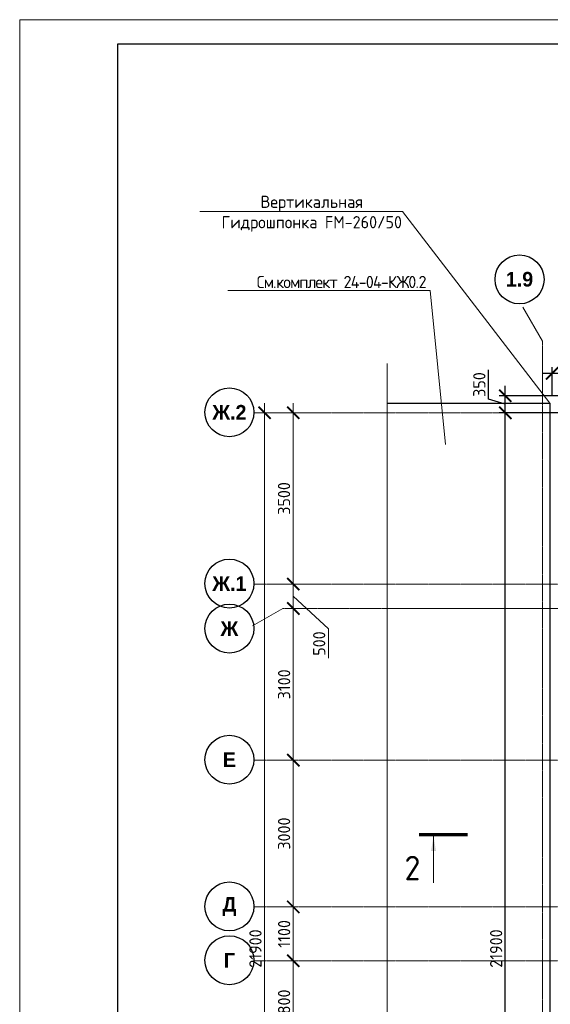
# Model space of a CAD drawing. Header units: millimetres. Extents: x -56135 to 1694203, y -446411 to -23139.
# Tile 70 of 256: x 461906 to 472743, y -168333 to -148207. Entities that reach past the tile are written whole.
import ezdxf
from ezdxf import colors
from ezdxf.entities.mleader import LeaderData, LeaderLine
from ezdxf.math import Vec2, Vec3

# ---------------------------------------------------------------- set-up
doc = ezdxf.new("R2010")
doc.units = ezdxf.units.MM
doc.linetypes.add('______5', pattern=[1100, 800, -100, 100, -100])
doc.linetypes.add('осевая', pattern=[50.800000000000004, 31.75, -6.35, 6.35, -6.35])
for name, color, linetype, lineweight in [('0 Фундамент', 5, 'Continuous', 30), ('Оси', 40, '______5', 18), ('подоснова', 151, 'Continuous', 5), ('РАЗМЕРЫ', 1, 'Continuous', 9), ('ТОНКИЕ', 7, 'Continuous', 9), ('Узлы', 7, 'Continuous', 0)]:
    doc.layers.add(name, color=color, linetype=linetype, lineweight=lineweight)
doc.layers.add('ТОЛСТЫЕ_ОСНОВНЫЕ', color=6, linetype='Continuous')
doc.styles.add('Century Gothic', font='GOTHIC.TTF')
doc.styles.add('GOST-2.304_Type-B', font='GOST_Common.ttf')
doc.dimstyles.new('СПДС', dxfattribs={"dimscale": 100, "dimtxt": 2.5, "dimasz": 2.5, "dimexe": 1.25, "dimexo": 0, "dimtad": 1, "dimdec": 0, "dimtxsty": 'GOST-2.304_Type-B', "dimblk": 'ARCHTICK', "dimcen": 2.5, "dimdle": 2, "dimadec": 0, "dimazin": 2, "dimtfac": 0.75, "dimtdec": 0, "dimtmove": 1, "dimatfit": 3, "dimfxl": 1, "dimtolj": 1, "dimarcsym": 1})

# ---------------------------------------------------------------- blocks, each defined once
blk = doc.blocks.new('NSY101')
at = {"color": 0, "linetype": 'ByBlock', "lineweight": -2}
blk.add_circle((0, 0), 50.00000381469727, dxfattribs=at)
blk = doc.blocks.new('_ArchTick')
at = {"color": 0, "linetype": 'ByBlock', "const_width": 0.15}
blk.add_lwpolyline([(-0.5, -0.5), (0.5, 0.5)], dxfattribs=at)
blk = doc.blocks.new('*D1015')
at = {"layer": 'DEFPOINTS', "color": 0, "transparency": 16777216}
for p in [(468282.1041254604, -106495.3522067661), (468907.0186061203, -106495.3522067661), (468657.8789552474, -128395.3523090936)]:
    blk.add_point(p, dxfattribs=at)
at = {"layer": 'РАЗМЕРЫ', "color": 0, "lineweight": -2, "transparency": 16777216}
for p, q in [((468282.1041254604, -128595.3523090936), (468282.1041254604, -106295.3522067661)), ((468907.0186061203, -106495.3522067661), (468157.1041254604, -106495.3522067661)), ((468657.8789552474, -128395.3523090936), (468157.1041254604, -128395.3523090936))]:
    blk.add_line(p, q, dxfattribs=at)
at = {"layer": 'РАЗМЕРЫ', "color": 0, "lineweight": -2, "transparency": 16777216, "xscale": 250, "yscale": 250, "zscale": 250}
for p, rotation in [((468282.1041254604, -106495.3522067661), 90), ((468282.1041254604, -128395.3523090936), 270)]:
    blk.add_blockref('_ArchTick', p, dxfattribs=dict(at, rotation=rotation))
at = {"layer": 'РАЗМЕРЫ', "color": 0, "transparency": 16777216, "insert": (468094.6041254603, -117445.3522579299), "char_height": 250, "attachment_point": 5, "rotation": 90, "style": 'GOST-2.304_Type-B'}
blk.add_mtext('\\A1;21900', dxfattribs=at)
blk = doc.blocks.new('*D997')
at = {"layer": 'DEFPOINTS', "color": 0, "transparency": 16777216}
for p in [(468867.6653795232, -117695.3523090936), (468934.1362863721, -117695.3523090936), (468934.1362863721, -119495.3523090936)]:
    blk.add_point(p, dxfattribs=at)
at = {"layer": 'РАЗМЕРЫ', "color": 0, "lineweight": -2, "transparency": 16777216}
for p, q in [((468867.6653795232, -119695.3523090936), (468867.6653795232, -117495.3523090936)), ((468934.1362863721, -117695.3523090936), (468742.6653795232, -117695.3523090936)), ((468934.1362863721, -119495.3523090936), (468742.6653795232, -119495.3523090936))]:
    blk.add_line(p, q, dxfattribs=at)
at = {"layer": 'РАЗМЕРЫ', "color": 0, "lineweight": -2, "transparency": 16777216, "xscale": 250, "yscale": 250, "zscale": 250}
for p, rotation in [((468867.6653795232, -117695.3523090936), 90), ((468867.6653795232, -119495.3523090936), 270)]:
    blk.add_blockref('_ArchTick', p, dxfattribs=dict(at, rotation=rotation))
at = {"layer": 'РАЗМЕРЫ', "color": 0, "transparency": 16777216, "insert": (468680.1653795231, -118595.3523090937), "char_height": 250, "attachment_point": 5, "rotation": 90, "style": 'GOST-2.304_Type-B'}
blk.add_mtext('\\A1;1800', dxfattribs=at)
blk = doc.blocks.new('*D998')
at = {"layer": 'DEFPOINTS', "color": 0, "transparency": 16777216}
for p in [(468867.6653795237, -116595.3523090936), (468934.1362863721, -116595.3523090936), (468934.1362863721, -117695.3523090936)]:
    blk.add_point(p, dxfattribs=at)
at = {"layer": 'РАЗМЕРЫ', "color": 0, "lineweight": -2, "transparency": 16777216}
for p, q in [((468867.6653795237, -117895.3523090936), (468867.6653795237, -116395.3523090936)), ((468934.1362863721, -116595.3523090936), (468742.6653795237, -116595.3523090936)), ((468934.1362863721, -117695.3523090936), (468742.6653795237, -117695.3523090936))]:
    blk.add_line(p, q, dxfattribs=at)
at = {"layer": 'РАЗМЕРЫ', "color": 0, "lineweight": -2, "transparency": 16777216, "xscale": 250, "yscale": 250, "zscale": 250}
for p, rotation in [((468867.6653795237, -116595.3523090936), 90), ((468867.6653795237, -117695.3523090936), 270)]:
    blk.add_blockref('_ArchTick', p, dxfattribs=dict(at, rotation=rotation))
at = {"layer": 'РАЗМЕРЫ', "color": 0, "transparency": 16777216, "insert": (468680.1653795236, -117145.3523090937), "char_height": 250, "attachment_point": 5, "rotation": 90, "style": 'GOST-2.304_Type-B'}
blk.add_mtext('\\A1;1100', dxfattribs=at)
blk = doc.blocks.new('*D999')
at = {"layer": 'DEFPOINTS', "color": 0, "transparency": 16777216}
for p in [(468867.6653795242, -113595.3523090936), (468934.1362863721, -113595.3523090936), (468934.1362863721, -116595.3523090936)]:
    blk.add_point(p, dxfattribs=at)
at = {"layer": 'РАЗМЕРЫ', "color": 0, "lineweight": -2, "transparency": 16777216}
for p, q in [((468867.6653795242, -116795.3523090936), (468867.6653795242, -113395.3523090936)), ((468934.1362863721, -113595.3523090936), (468742.6653795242, -113595.3523090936)), ((468934.1362863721, -116595.3523090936), (468742.6653795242, -116595.3523090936))]:
    blk.add_line(p, q, dxfattribs=at)
at = {"layer": 'РАЗМЕРЫ', "color": 0, "lineweight": -2, "transparency": 16777216, "xscale": 250, "yscale": 250, "zscale": 250}
for p, rotation in [((468867.6653795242, -113595.3523090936), 90), ((468867.6653795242, -116595.3523090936), 270)]:
    blk.add_blockref('_ArchTick', p, dxfattribs=dict(at, rotation=rotation))
at = {"layer": 'РАЗМЕРЫ', "color": 0, "transparency": 16777216, "insert": (468680.1653795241, -115095.3523090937), "char_height": 250, "attachment_point": 5, "rotation": 90, "style": 'GOST-2.304_Type-B'}
blk.add_mtext('\\A1;3000', dxfattribs=at)
blk = doc.blocks.new('*D1000')
at = {"layer": 'DEFPOINTS', "color": 0, "transparency": 16777216}
for p in [(468867.6653795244, -110495.3523090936), (469189.9851246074, -110495.3523090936), (468934.1362863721, -113595.3523090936)]:
    blk.add_point(p, dxfattribs=at)
at = {"layer": 'РАЗМЕРЫ', "color": 0, "lineweight": -2, "transparency": 16777216}
for p, q in [((468867.6653795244, -113795.3523090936), (468867.6653795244, -110295.3523090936)), ((469189.9851246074, -110495.3523090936), (468742.6653795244, -110495.3523090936)), ((468934.1362863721, -113595.3523090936), (468742.6653795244, -113595.3523090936))]:
    blk.add_line(p, q, dxfattribs=at)
at = {"layer": 'РАЗМЕРЫ', "color": 0, "lineweight": -2, "transparency": 16777216, "xscale": 250, "yscale": 250, "zscale": 250}
for p, rotation in [((468867.6653795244, -110495.3523090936), 90), ((468867.6653795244, -113595.3523090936), 270)]:
    blk.add_blockref('_ArchTick', p, dxfattribs=dict(at, rotation=rotation))
at = {"layer": 'РАЗМЕРЫ', "color": 0, "transparency": 16777216, "insert": (468680.1653795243, -112045.3523090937), "char_height": 250, "attachment_point": 5, "rotation": 90, "style": 'GOST-2.304_Type-B'}
blk.add_mtext('\\A1;3100', dxfattribs=at)
blk = doc.blocks.new('*D1001')
at = {"layer": 'DEFPOINTS', "color": 0, "transparency": 16777216}
for p in [(468867.6653795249, -109995.3523090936), (469045.1975028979, -109995.3523090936), (469189.9851246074, -110495.3523090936)]:
    blk.add_point(p, dxfattribs=at)
at = {"layer": 'РАЗМЕРЫ', "color": 0, "lineweight": -2, "transparency": 16777216}
for p, q in [((468867.6653795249, -110695.3523090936), (468867.6653795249, -109795.3523090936)), ((469045.1975028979, -109995.3523090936), (468742.6653795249, -109995.3523090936)), ((468867.6653795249, -110245.3523090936), (469584.9946010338, -110911.8292876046)), ((469189.9851246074, -110495.3523090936), (468742.6653795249, -110495.3523090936)), ((469584.9946010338, -110911.8292876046), (469584.9946010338, -111511.8292876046))]:
    blk.add_line(p, q, dxfattribs=at)
at = {"layer": 'РАЗМЕРЫ', "color": 0, "lineweight": -2, "transparency": 16777216, "xscale": 250, "yscale": 250, "zscale": 250}
for p, rotation in [((468867.6653795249, -109995.3523090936), 90), ((468867.6653795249, -110495.3523090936), 270)]:
    blk.add_blockref('_ArchTick', p, dxfattribs=dict(at, rotation=rotation))
at = {"layer": 'РАЗМЕРЫ', "color": 0, "transparency": 16777216, "insert": (469397.4946010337, -111211.8292876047), "char_height": 250, "attachment_point": 5, "rotation": 90, "style": 'GOST-2.304_Type-B'}
blk.add_mtext('\\A1;500', dxfattribs=at)
blk = doc.blocks.new('*D1002')
at = {"layer": 'DEFPOINTS', "color": 0, "transparency": 16777216}
for p in [(468866.4766316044, -106495.3522067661), (469175.6336166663, -106495.3522067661), (469045.1975028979, -109995.3523090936)]:
    blk.add_point(p, dxfattribs=at)
at = {"layer": 'РАЗМЕРЫ', "color": 0, "lineweight": -2, "transparency": 16777216}
for p, q in [((468866.4766316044, -110195.3523090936), (468866.4766316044, -106295.3522067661)), ((469175.6336166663, -106495.3522067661), (468741.4766316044, -106495.3522067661)), ((469045.1975028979, -109995.3523090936), (468741.4766316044, -109995.3523090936))]:
    blk.add_line(p, q, dxfattribs=at)
at = {"layer": 'РАЗМЕРЫ', "color": 0, "lineweight": -2, "transparency": 16777216, "xscale": 250, "yscale": 250, "zscale": 250}
for p, rotation in [((468866.4766316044, -106495.3522067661), 90), ((468866.4766316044, -109995.3523090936), 270)]:
    blk.add_blockref('_ArchTick', p, dxfattribs=dict(at, rotation=rotation))
at = {"layer": 'РАЗМЕРЫ', "color": 0, "transparency": 16777216, "insert": (468678.9766316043, -108245.3522579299), "char_height": 250, "attachment_point": 5, "rotation": 90, "style": 'GOST-2.304_Type-B'}
blk.add_mtext('\\A1;3500', dxfattribs=at)
blk = doc.blocks.new('*D60')
at = {"layer": 'DEFPOINTS', "color": 0, "transparency": 16777216}
for p in [(471824.5072209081, -156242.6695276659), (473081.0288769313, -156242.6695276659), (473149.2953968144, -178142.6696299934)]:
    blk.add_point(p, dxfattribs=at)
at = {"layer": 'РАЗМЕРЫ', "color": 0, "lineweight": -2, "transparency": 16777216}
for p, q in [((471824.5072209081, -178342.6696299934), (471824.5072209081, -156042.6695276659)), ((473081.0288769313, -156242.6695276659), (471699.5072209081, -156242.6695276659)), ((473149.2953968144, -178142.6696299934), (471699.5072209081, -178142.6696299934))]:
    blk.add_line(p, q, dxfattribs=at)
at = {"layer": 'РАЗМЕРЫ', "color": 0, "lineweight": -2, "transparency": 16777216, "xscale": 250, "yscale": 250, "zscale": 250}
for p, rotation in [((471824.5072209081, -156242.6695276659), 90), ((471824.5072209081, -178142.6696299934), 270)]:
    blk.add_blockref('_ArchTick', p, dxfattribs=dict(at, rotation=rotation))
at = {"layer": 'РАЗМЕРЫ', "color": 0, "transparency": 16777216, "insert": (471637.0072209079, -167192.6695788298), "char_height": 250, "attachment_point": 5, "rotation": 90, "style": 'GOST-2.304_Type-B'}
blk.add_mtext('\\A1;21900', dxfattribs=at)
blk = doc.blocks.new('*D61')
at = {"layer": 'DEFPOINTS', "color": 0, "transparency": 16777216}
for p in [(471824.5072209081, -155892.6694287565), (472897.7574103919, -155892.6694287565), (473081.0288769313, -156242.6695276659)]:
    blk.add_point(p, dxfattribs=at)
at = {"layer": 'РАЗМЕРЫ', "color": 0, "lineweight": -2, "transparency": 16777216}
for p, q in [((471480.7572209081, -155964.5444782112), (471480.7572209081, -155364.5444782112)), ((471824.5072209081, -156442.6695276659), (471824.5072209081, -155692.6694287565)), ((471824.5072209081, -156067.6694782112), (471480.7572209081, -155964.5444782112)), ((472897.7574103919, -155892.6694287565), (471699.5072209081, -155892.6694287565)), ((473081.0288769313, -156242.6695276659), (471699.5072209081, -156242.6695276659))]:
    blk.add_line(p, q, dxfattribs=at)
at = {"layer": 'РАЗМЕРЫ', "color": 0, "lineweight": -2, "transparency": 16777216, "xscale": 250, "yscale": 250, "zscale": 250}
for p, rotation in [((471824.5072209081, -155892.6694287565), 90), ((471824.5072209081, -156242.6695276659), 270)]:
    blk.add_blockref('_ArchTick', p, dxfattribs=dict(at, rotation=rotation))
at = {"layer": 'РАЗМЕРЫ', "color": 0, "transparency": 16777216, "insert": (471293.2572209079, -155664.5444782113), "char_height": 250, "attachment_point": 5, "rotation": 90, "style": 'GOST-2.304_Type-B'}
blk.add_mtext('\\A1;350', dxfattribs=at)
blk = doc.blocks.new('*D62')
at = {"layer": 'DEFPOINTS', "color": 0, "transparency": 16777216}
for p in [(472780.7659417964, -155435.8509117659), (473081.0288769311, -155764.0624955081), (472780.7659417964, -155892.6694287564)]:
    blk.add_point(p, dxfattribs=at)
at = {"layer": 'РАЗМЕРЫ', "color": 0, "lineweight": -2, "transparency": 16777216}
for p, q in [((472930.8974093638, -155435.8509117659), (473034.0224093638, -155092.1009117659)), ((473034.0224093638, -155092.1009117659), (473634.0224093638, -155092.1009117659)), ((472780.7659417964, -155892.6694287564), (472780.7659417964, -155310.8509117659)), ((473081.0288769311, -155764.0624955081), (473081.0288769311, -155310.8509117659)), ((473281.0288769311, -155435.8509117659), (472580.7659417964, -155435.8509117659))]:
    blk.add_line(p, q, dxfattribs=at)
at = {"layer": 'РАЗМЕРЫ', "color": 0, "lineweight": -2, "transparency": 16777216, "xscale": 250, "yscale": 250, "zscale": 250, "rotation": 180}
blk.add_blockref('_ArchTick', (472780.7659417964, -155435.8509117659), dxfattribs=at)
at = {"layer": 'РАЗМЕРЫ', "color": 0, "lineweight": -2, "transparency": 16777216, "xscale": 250, "yscale": 250, "zscale": 250}
blk.add_blockref('_ArchTick', (473081.0288769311, -155435.8509117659), dxfattribs=at)
at = {"layer": 'РАЗМЕРЫ', "color": 0, "transparency": 16777216, "insert": (473334.0224093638, -154904.6009117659), "char_height": 250, "attachment_point": 5, "style": 'GOST-2.304_Type-B'}
blk.add_mtext('\\A1;300', dxfattribs=at)
blk = doc.blocks.new('*U782')
at = {"layer": 'ТОЛСТЫЕ_ОСНОВНЫЕ', "color": 6}
blk.add_lwpolyline([(20, 5), (1184, 5), (1184, 415), (20, 415)], close=True, dxfattribs=at)
at = {"layer": 'ТОНКИЕ'}
blk.add_lwpolyline([(0, 0), (1189, 0), (1189, 420), (0, 420)], close=True, dxfattribs=at)
blk = doc.blocks.new('_None')
blk = doc.blocks.new('оси 2.2-2.3')
at = {"layer": 'Оси', "color": 16, "linetype": '______5', "lineweight": 0, "transparency": 33554687}
for p, q in [((473954.947723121, -105027.5135645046), (473518.7944607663, -104272.0739542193)), ((468653.7843527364, -110495.3523090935), (468038.2146062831, -110850.7516679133))]:
    blk.add_line(p, q, dxfattribs=at)
at = {"layer": 'Оси', "color": 16, "linetype": 'осевая', "lineweight": 0, "transparency": 33554687}
for p, q in [((473954.947723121, -105027.5135645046), (473954.947723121, -134138.0768263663)), ((468076.3457280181, -106495.352206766), (524372.863755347, -106495.352206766)), ((468076.3457280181, -109995.3523090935), (524372.863755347, -109995.3523090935)), ((468653.7843527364, -110495.3523090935), (523696.3707293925, -110495.3523090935)), ((468076.3457280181, -113595.3523090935), (524372.863755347, -113595.3523090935)), ((468076.3457280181, -116595.3523090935), (524372.863755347, -116595.3523090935)), ((468076.3457280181, -117695.3523090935), (524372.863755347, -117695.3523090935))]:
    blk.add_line(p, q, dxfattribs=at)
at = {"layer": 'Оси', "color": 16, "linetype": 'Continuous', "lineweight": 25, "transparency": 33554687, "xscale": 9.999999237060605, "yscale": 9.999999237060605, "zscale": 9.999999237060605}
for p in [(473488.8011511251, -103767.8634034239), (467562.736632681, -106485.2472147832), (467562.7366333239, -109985.2473171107), (467562.736632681, -110905.2473171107), (467562.736632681, -113585.2473171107), (467562.736632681, -116585.2473171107), (467562.736632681, -117685.2473171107)]:
    blk.add_blockref('NSY101', p, dxfattribs=at)
at = {"layer": 'Оси', "color": 16, "linetype": 'Continuous', "lineweight": 25, "transparency": 33554687, "char_height": 300, "attachment_point": 5, "style": 'Century Gothic'}
for s, insert, width in [('\\A1;{\\fCentury Gothic|i0|b1;\\H300.000000;\\W1.000000;\\C16;1.9}\\P', (473488.8011511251, -103767.8634034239), 735.0000000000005), ('\\A1;{\\fCentury Gothic|i0|b1;\\H300.000000;\\W1.000000;\\C16;Ж.2}\\P', (467562.736632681, -106485.2472147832), 890), ('\\A1;{\\fCentury Gothic|i0|b1;\\H300.000000;\\W1.000000;\\C16;Ж.1}\\P', (467562.7366333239, -109985.2473171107), 889.9999999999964), ('\\A1;{\\fCentury Gothic|i0|b1;\\H300.000000;\\W1.000000;\\C16;Ж}\\P', (467562.736632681, -110905.2473171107), 540), ('\\A1;{\\fCentury Gothic|i0|b1;\\H300.000000;\\W1.000000;\\C16;Е}\\P', (467562.736632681, -113585.2473171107), 365), ('\\A1;{\\fCentury Gothic|i0|b1;\\H300.000000;\\W1.000000;\\C16;Д}\\P', (467562.736632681, -116585.2473171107), 470), ('\\A1;{\\fCentury Gothic|i0|b1;\\H300.000000;\\W1.000000;\\C16;Г}\\P', (467562.736632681, -117685.2473171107), 345)]:
    blk.add_mtext(s, dxfattribs=dict(at, insert=insert, width=width))
at = {"layer": 'РАЗМЕРЫ', "color": 1}
for base, p1, p2, picture, middle in [((468282.1041254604, -106495.3522067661), (468657.8789552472, -128395.3523090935), (468907.0186061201, -106495.352206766), '*D1015', (468094.6041254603, -117445.3522579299)), ((468867.6653795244, -110495.3523090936), (468934.1362863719, -113595.3523090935), (469189.9851246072, -110495.3523090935), '*D1000', (468680.1653795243, -112045.3523090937)), ((468867.6653795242, -113595.3523090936), (468934.1362863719, -116595.3523090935), (468934.1362863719, -113595.3523090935), '*D999', (468680.1653795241, -115095.3523090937)), ((468867.6653795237, -116595.3523090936), (468934.1362863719, -117695.3523090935), (468934.1362863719, -116595.3523090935), '*D998', (468680.1653795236, -117145.3523090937)), ((468867.6653795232, -117695.3523090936), (468934.1362863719, -119495.3523090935), (468934.1362863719, -117695.3523090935), '*D997', (468680.1653795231, -118595.3523090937))]:
    dim = blk.add_linear_dim(base=base, p1=p1, p2=p2, angle=90, dimstyle='СПДС', dxfattribs=at)
    dim.commit()
    dim.dimension.update_dxf_attribs({"geometry": picture, "text_midpoint": middle})
dim = blk.add_linear_dim(base=(468866.4766316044, -106495.3522067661), p1=(469045.1975028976, -109995.3523090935), p2=(469175.633616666, -106495.352206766), angle=90, dimstyle='СПДС', dxfattribs=at)
dim.commit()
dim.dimension.update_dxf_attribs({"geometry": '*D1002', "text_midpoint": (468678.9766316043, -108245.3522579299), "insert": (-5.820766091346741e-11, 0)})
dim = blk.add_linear_dim(base=(468867.665379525, -109995.3523090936), p1=(469189.9851246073, -110495.3523090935), p2=(469045.1975028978, -109995.3523090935), angle=90, dimstyle='СПДС', dxfattribs=at)
dim.commit()
dim.dimension.update_dxf_attribs({"geometry": '*D1001', "text_midpoint": (469584.9946010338, -110974.3292876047), "dimtype": 128, "insert": (1.164153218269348e-10, 0)})

msp = doc.modelspace()

# ---------------------------------------------------------------- linework, layer by layer
at = {"layer": '0 Фундамент'}
msp.add_lwpolyline([(469410.1533473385, -156042.6695276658), (469955.7659417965, -156042.6695276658), (469955.7659417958, -156042.6695276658), (472305.7659417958, -156042.6695276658), (472305.7659417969, -156042.6695276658), (472730.7659417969, -156042.6695276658), (472730.7659417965, -178942.6694975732), (469410.1533473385, -178942.6694975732)], dxfattribs=at)
at = {"layer": 'РАЗМЕРЫ', "color": 7, "linetype": 'Continuous', "lineweight": 15}
msp.add_lwpolyline([(469410.1533473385, -155236.7614751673), (469410.1533473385, -168631.2776882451), (469135.405605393, -168731.2776882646), (469684.9010892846, -168931.2776882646), (469410.1533473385, -169031.2776882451), (469410.1533473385, -182077.9260124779)], dxfattribs=at)
at = {"layer": 'Узлы', "color": 1, "linetype": 'Continuous', "lineweight": 0}
msp.add_line((470358.3394593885, -164897.8238175), (470358.3394593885, -165847.8238175), dxfattribs=at)
at = {"layer": 'Узлы', "color": 1, "linetype": 'Continuous', "lineweight": 0, "const_width": 70}
msp.add_lwpolyline([(470058.3394593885, -164862.8238175), (471058.3394593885, -164862.8238175)], dxfattribs=at)
at = {"layer": 'Узлы', "color": 1, "linetype": 'Continuous', "lineweight": 0}
msp.add_solid([(470358.3394593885, -164897.8238175), (470308.0614364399, -165198.2739501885), (470408.6174823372, -165198.2739501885)], dxfattribs=at)

# ---------------------------------------------------------------- block references
at = {"xscale": 100, "yscale": 100, "zscale": 100}
msp.add_blockref('*U782', (461906.1579051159, -190207.2487681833), dxfattribs=at)
at = {"layer": 'РАЗМЕРЫ', "color": 1}
msp.add_blockref('оси 2.2-2.3', (-1373.918846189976, -49747.31732089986), dxfattribs=at)

# ---------------------------------------------------------------- texts
at = {"layer": 'Узлы', "color": 1, "linetype": 'Continuous', "lineweight": 0, "insert": (469928.3394593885, -165547.8233217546), "char_height": 500, "attachment_point": 5, "style": 'GOST-2.304_Type-B'}
msp.add_mtext_dynamic_manual_height_columns('2', width=723.8798108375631, gutter_width=25, heights=[0], dxfattribs=at)

# ---------------------------------------------------------------- dimensions: what is measured, and where the dimension line sits
at = {"layer": 'РАЗМЕРЫ', "color": 1}
dim = msp.add_linear_dim(base=(472780.7659417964, -155435.8509117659), p1=(473081.0288769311, -155764.0624955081), p2=(472780.7659417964, -155892.6694287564), dimstyle='СПДС', dxfattribs=at)
dim.commit()
dim.dimension.update_dxf_attribs({"geometry": '*D62', "text_midpoint": (473096.5224093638, -154904.6009117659)})
for base, p1, p2, picture, middle in [((471824.5072209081, -155892.6694287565), (473081.0288769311, -156242.6695276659), (472897.7574103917, -155892.6694287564), '*D61', (471293.2572209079, -155902.0444782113)), ((471824.5072209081, -156242.6695276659), (473149.2953968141, -178142.6696299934), (473081.0288769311, -156242.6695276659), '*D60', (471637.0072209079, -167192.6695788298))]:
    dim = msp.add_linear_dim(base=base, p1=p1, p2=p2, angle=90, dimstyle='СПДС', dxfattribs=at)
    dim.commit()
    dim.dimension.update_dxf_attribs({"geometry": picture, "text_midpoint": middle})

# ---------------------------------------------------------------- leaders
at = {"layer": 'подоснова', "color": 4, "ltscale": 0.3}
ml = msp.add_multileader_mtext('Standard', dxfattribs=at)
ml.set_content('{\\C256;Вертикальная Гидрошпонка FM-260/50}', color=4, style='GOST-2.304_Type-B')
ml.set_leader_properties(color=256, linetype='ByLayer', lineweight=15)
ml.set_arrow_properties(name='NONE')
ml.build(insert=Vec2(0, 0))
ml.multileader.update_dxf_attribs({"text_left_attachment_type": 6, "text_right_attachment_type": 6, "dogleg_length": 0.1, "arrow_head_size": 18})
ctx = ml.context
ctx.base_point, ctx.char_height, ctx.arrow_head_size, ctx.landing_gap_size, ctx.plane_origin = Vec3(466021.4621039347, -152129.6602229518), 250, 18, 20, Vec3(480596.538360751, -153787.4849049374)
ctx.left_attachment, ctx.right_attachment, ctx.text_align_type = 6, 6, 1
notes = []
notes.append((ctx, [(0, (1, 1, 0), (469722.1681645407, -152129.6602229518), (-1, 0), 0.1, [(0, [(472730.7659417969, -156042.6695276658)], 0, [])])]))
ctx.mtext.insert, ctx.mtext.width, ctx.mtext.alignment, ctx.mtext.flow_direction = Vec3(467871.7651342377, -151804.6602229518), 4075.870945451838, 2, 5
ml = msp.add_multileader_mtext('Standard', dxfattribs=at)
ml.set_content('{\\T0.9;См.комплект 24-04-КЖ0.2}', color=4, style='GOST-2.304_Type-B')
ml.set_leader_properties(color=256, linetype='ByLayer', lineweight=15)
ml.set_arrow_properties(name='NONE')
ml.build(insert=Vec2(0, 0))
ml.multileader.update_dxf_attribs({"text_left_attachment_type": 6, "text_right_attachment_type": 6, "dogleg_length": 0.1, "arrow_head_size": 18})
ctx = ml.context
ctx.base_point, ctx.char_height, ctx.arrow_head_size, ctx.landing_gap_size, ctx.plane_origin = Vec3(466655.6779112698, -153744.053071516), 250, 18, 20, Vec3(478309.3083876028, -154457.5621638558)
ctx.left_attachment, ctx.right_attachment, ctx.text_align_type = 6, 6, 1
notes.append((ctx, [(0, (1, 1, 0), (470291.6112446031, -153744.053071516), (-1, 0), 0.1, [(0, [(470600.838473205, -156891.6775269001)], 0, [])])]))
ctx.mtext.insert, ctx.mtext.width, ctx.mtext.alignment, ctx.mtext.flow_direction = Vec3(468473.5945779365, -153444.053071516), 4075.870945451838, 2, 5
for ctx, leaders in notes:
    for number, flags, end, landing, length, lines in leaders:
        leader = LeaderData()
        leader.index, (leader.has_last_leader_line, leader.has_dogleg_vector, leader.attachment_direction) = number, flags
        leader.last_leader_point, leader.dogleg_vector, leader.dogleg_length = Vec3(end), Vec3(landing), length
        for number, points, colour, breaks in lines:
            line = LeaderLine()
            line.index, line.vertices, line.color, line.breaks = number, Vec3.list(points), colors.encode_raw_color(colour), breaks
            leader.lines.append(line)
        ctx.leaders.append(leader)

doc.saveas('drawing.dxf')
